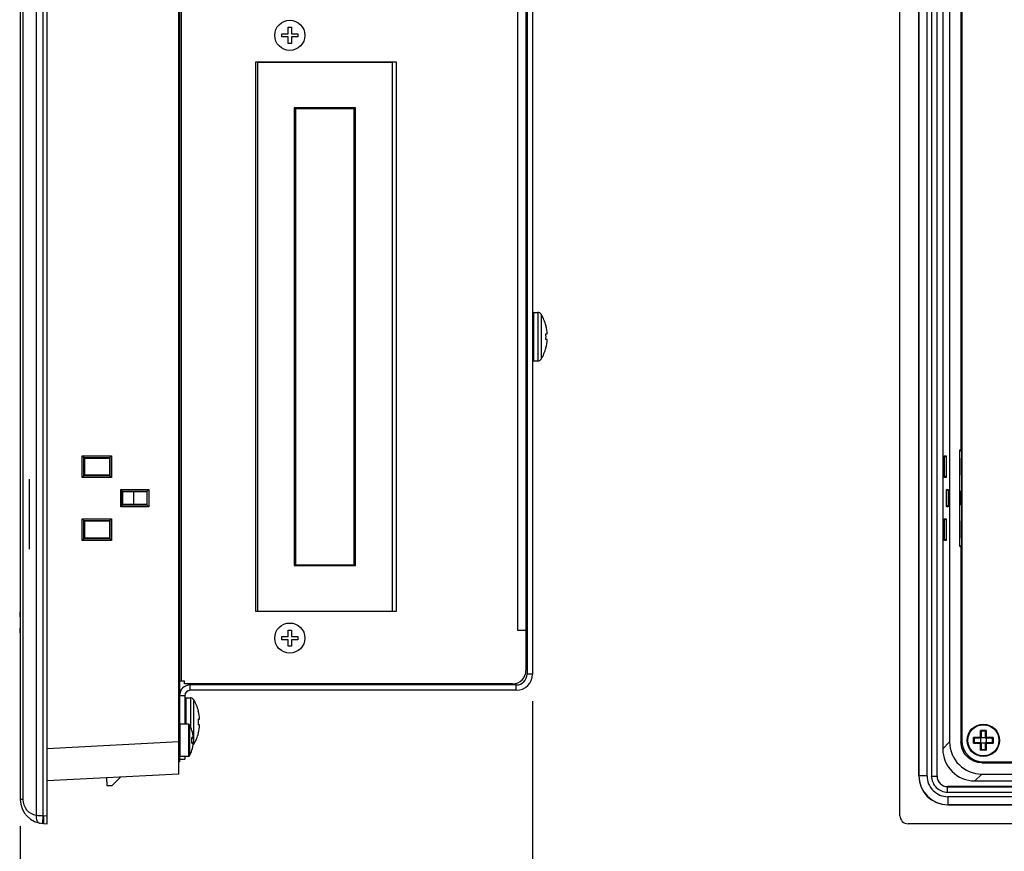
# Model space of a CAD drawing. Header units: millimetres. Extents: x -1194 to -5, y 44 to 885.
# Tile 16 of 37: x -572 to -389, y 407 to 561. Entities that reach past the tile are written whole.
import ezdxf

# ---------------------------------------------------------------- set-up
doc = ezdxf.new("R2010")
doc.units = ezdxf.units.MM
doc.header["$LTSCALE"] = 23.1
doc.header["$PDMODE"] = 3
doc.header["$PDSIZE"] = 8
doc.layers.get('0').update_dxf_attribs({"linetype": 'CONTINUOUS'})
doc.layers.get('Defpoints').update_dxf_attribs({"linetype": 'CONTINUOUS'})
for name, color, linetype in [('CASE-EASYRACK_100IS-L-SHAPE', 7, 'CONTINUOUS'), ('COVER-REAR_PC-MIO5373-SHAPE', 7, 'CONTINUOUS'), ('FRONT_CASE_15_DM-SHAPE', 7, 'CONTINUOUS'), ('ISO7045-M3X8-4_8-SHAPE', 7, 'CONTINUOUS'), ('LCD_BRK_PC15_MIO5373-SHAPE', 7, 'CONTINUOUS'), ('M3X8-SHAPE', 7, 'CONTINUOUS'), ('NUT_M4-SHAPE', 7, 'CONTINUOUS'), ('REAR_CASE-PC15-MIO5373-SHAPE', 7, 'CONTINUOUS'), ('SCREW_M4X8_MUSH_2-SHAPE', 7, 'CONTINUOUS'), ('USB_COVER_LOCK-RX-SHAPE', 7, 'CONTINUOUS'), ('USB_COVER_PACKING-SHAPE', 7, 'CONTINUOUS')]:
    doc.layers.add(name, color=color, linetype=linetype)
doc.styles.get("Standard").update_dxf_attribs({"font": 'malgun.ttf'})
doc.dimstyles.new('WALL', dxfattribs={"dimtxt": 10, "dimasz": 8, "dimexe": 5, "dimexo": 5, "dimgap": 1.5, "dimtad": 1, "dimtoh": 1, "dimdsep": 46, "dimtxsty": 'Standard', "dimcen": 0, "dimadec": 0, "dimazin": 0, "dimtp": 0.001, "dimtm": 0.001, "dimtfac": 1, "dimtofl": 0, "dimtmove": 0, "dimatfit": 3, "dimfxl": 1, "dimtolj": 1, "dimarcsym": 0})

# ---------------------------------------------------------------- blocks, each defined once
blk = doc.blocks.new('*D21')
at = {"color": 0, "lineweight": -2}
for p, q in [((-476.3, 434.46), (-476.3, 379.39)), ((-571.5, 411.19), (-571.5, 379.39)), ((-563.5, 384.39), (-484.3, 384.39))]:
    blk.add_line(p, q, dxfattribs=at)
at = {"color": 0}
for points in [[(-563.5, 385.72), (-563.5, 383.06), (-571.5, 384.39)], [(-484.3, 383.06), (-484.3, 385.72), (-476.3, 384.39)]]:
    blk.add_solid(points, dxfattribs=at)
at = {"layer": 'Defpoints', "color": 0}
for p in [(-476.3, 439.46), (-571.5, 416.19), (-476.3, 384.39)]:
    blk.add_point(p, dxfattribs=at)
at = {"color": 0, "insert": (-523.9, 391.06), "char_height": 10, "attachment_point": 5}
blk.add_mtext('\\A1;95.2', dxfattribs=at)

msp = doc.modelspace()

# ---------------------------------------------------------------- linework, layer by layer
at = {"layer": 'CASE-EASYRACK_100IS-L-SHAPE', "color": 7, "linetype": 'Continuous'}
for p, q in [((-527.396, 553.165), (-502.396, 553.165)), ((-527.396, 553.165), (-527.396, 451.165)), ((-502.396, 553.165), (-502.396, 451.165)), ((-509.196, 544.665), (-520.596, 544.665)), ((-520.596, 544.665), (-520.596, 459.665)), ((-520.321, 544.565), (-509.471, 544.565)), ((-520.321, 544.565), (-520.321, 459.765)), ((-509.471, 544.565), (-509.471, 459.765)), ((-509.196, 459.665), (-509.196, 544.665)), ((-520.596, 459.665), (-509.196, 459.665)), ((-520.321, 459.765), (-509.471, 459.765)), ((-527.396, 451.165), (-502.396, 451.165))]:
    msp.add_line(p, q, dxfattribs=at)
at = {"layer": 'COVER-REAR_PC-MIO5373-SHAPE', "color": 7, "linetype": 'Continuous'}
for p, q in [((-477.296, 684.865), (-477.296, 439.465)), ((-476.296, 684.865), (-476.296, 439.465)), ((-476.296, 439.465), (-477.296, 439.465)), ((-479.296, 437.465), (-539.896, 437.465)), ((-539.896, 436.465), (-539.896, 437.465)), ((-479.296, 436.465), (-479.296, 437.465)), ((-479.296, 436.465), (-539.896, 436.465)), ((-540.896, 435.465), (-541.896, 435.465)), ((-540.896, 435.465), (-540.896, 430.165)), ((-541.896, 423.665), (-540.896, 423.665)), ((-540.896, 424.165), (-540.896, 423.665))]:
    msp.add_line(p, q, dxfattribs=at)
for centre, radius, start, end in [((-479.296, 439.465), 3, 270, 0), ((-479.296, 439.465), 2, 270, 0), ((-539.896, 435.465), 2, 90, 180), ((-539.896, 435.465), 1, 90, 180)]:
    msp.add_arc(centre, radius, start, end, dxfattribs=at)
at = {"layer": 'FRONT_CASE_15_DM-SHAPE', "color": 7, "linetype": 'Continuous'}
for p, q in [((-566.496, 411.665), (-566.496, 712.665)), ((-568.538, 711.095), (-568.538, 413.235)), ((-567.276, 711.136), (-567.276, 413.194)), ((-407.991, 413.164), (-407.991, 711.166)), ((-571.496, 708.145), (-571.496, 416.185)), ((-570.995, 708.145), (-570.995, 416.185)), ((-541.996, 420.896), (-541.996, 703.433)), ((-404.491, 703.766), (-404.491, 420.564)), ((-404.465, 420.591), (-404.465, 703.739)), ((-402.965, 420.591), (-402.965, 703.739)), ((-402.126, 703.8), (-402.126, 420.529)), ((-401.127, 703.8), (-401.127, 420.529)), ((-401.091, 420.565), (-401.091, 703.765)), ((-400.044, 698.725), (-400.044, 425.604)), ((-398.76, 697.441), (-398.76, 426.888)), ((-396.657, 643.165), (-396.657, 481.165)), ((-396.622, 498.024), (-396.491, 498.155)), ((-396.622, 498.024), (-396.491, 498.024)), ((-396.631, 497.524), (-396.631, 496.806)), ((-396.631, 497.524), (-396.491, 497.524)), ((-396.491, 496.806), (-396.631, 496.806)), ((-396.491, 496.175), (-396.622, 496.306)), ((-396.491, 496.306), (-396.622, 496.306)), ((-559.955, 480.037), (-554.517, 480.024)), ((-559.656, 479.743), (-559.955, 480.037)), ((-559.955, 475.992), (-559.955, 480.037)), ((-559.655, 479.721), (-559.656, 479.743)), ((-559.656, 476.286), (-559.656, 479.743)), ((-559.655, 479.721), (-554.827, 479.709)), ((-559.507, 479.622), (-559.655, 479.721)), ((-559.507, 479.622), (-554.893, 479.622)), ((-559.507, 476.408), (-559.507, 479.622)), ((-554.893, 479.622), (-554.849, 479.708)), ((-554.893, 479.622), (-554.893, 476.408)), ((-554.849, 479.708), (-554.827, 479.709)), ((-554.849, 479.708), (-554.849, 476.322)), ((-554.827, 479.709), (-554.517, 480.024)), ((-554.517, 480.024), (-554.517, 476.006)), ((-399.416, 479.757), (-399.701, 480.037)), ((-399.701, 475.992), (-399.701, 480.037)), ((-399.701, 480.037), (-399.416, 480.024)), ((-399.416, 480.024), (-399.416, 476.006)), ((-396.86, 481.165), (-396.511, 480.816)), ((-396.86, 463.165), (-396.86, 481.165)), ((-396.86, 481.165), (-396.657, 481.165)), ((-396.657, 481.165), (-396.491, 480.999)), ((-396.635, 479.622), (-396.635, 476.408)), ((-396.554, 479.622), (-396.635, 479.622)), ((-396.554, 476.408), (-396.554, 479.622)), ((-396.511, 463.514), (-396.511, 480.816)), ((-396.491, 480.816), (-396.511, 480.816)), ((-559.656, 476.286), (-559.955, 475.992)), ((-554.517, 476.006), (-559.955, 475.992)), ((-559.656, 476.286), (-559.655, 476.309)), ((-559.507, 476.408), (-559.655, 476.309)), ((-554.827, 476.321), (-559.655, 476.309)), ((-554.893, 476.408), (-559.507, 476.408)), ((-554.893, 476.408), (-554.849, 476.322)), ((-554.827, 476.321), (-554.849, 476.322)), ((-554.827, 476.321), (-554.517, 476.006)), ((-399.416, 476.272), (-399.701, 475.992)), ((-399.416, 476.006), (-399.701, 475.992)), ((-396.635, 476.408), (-396.554, 476.408)), ((-552.829, 473.77), (-547.625, 473.757)), ((-552.53, 473.476), (-552.829, 473.77)), ((-552.829, 470.56), (-552.829, 473.77)), ((-552.529, 473.453), (-552.53, 473.476)), ((-552.53, 470.854), (-552.53, 473.476)), ((-552.529, 473.453), (-547.935, 473.442)), ((-552.407, 473.372), (-552.529, 473.453)), ((-552.407, 473.372), (-547.993, 473.372)), ((-552.407, 470.958), (-552.407, 473.372)), ((-547.993, 473.372), (-547.958, 473.441)), ((-547.993, 473.372), (-547.993, 470.958)), ((-547.958, 473.441), (-547.935, 473.442)), ((-547.958, 473.441), (-547.958, 470.888)), ((-547.935, 473.442), (-547.625, 473.757)), ((-547.625, 473.757), (-547.625, 470.572)), ((-399.055, 473.502), (-399.328, 473.77)), ((-399.328, 470.56), (-399.328, 473.77)), ((-399.328, 473.77), (-399.055, 473.757)), ((-399.055, 473.757), (-399.055, 470.572)), ((-396.755, 473.372), (-396.755, 470.958)), ((-396.678, 473.372), (-396.755, 473.372)), ((-396.678, 470.958), (-396.678, 473.372)), ((-552.53, 470.854), (-552.829, 470.56)), ((-547.625, 470.572), (-552.829, 470.56)), ((-552.53, 470.854), (-552.529, 470.876)), ((-552.407, 470.958), (-552.529, 470.876)), ((-547.935, 470.888), (-552.529, 470.876)), ((-547.993, 470.958), (-552.407, 470.958)), ((-547.993, 470.958), (-547.958, 470.888)), ((-547.935, 470.888), (-547.958, 470.888)), ((-547.935, 470.888), (-547.625, 470.572)), ((-399.055, 470.828), (-399.328, 470.56)), ((-399.055, 470.572), (-399.328, 470.56)), ((-396.755, 470.958), (-396.678, 470.958)), ((-559.955, 468.337), (-554.517, 468.324)), ((-559.656, 468.043), (-559.955, 468.337)), ((-559.955, 464.292), (-559.955, 468.337)), ((-559.655, 468.021), (-559.656, 468.043)), ((-559.656, 464.586), (-559.656, 468.043)), ((-559.655, 468.021), (-554.827, 468.009)), ((-559.507, 467.922), (-559.655, 468.021)), ((-559.507, 467.922), (-554.893, 467.922)), ((-559.507, 464.708), (-559.507, 467.922)), ((-554.893, 467.922), (-554.849, 468.008)), ((-554.893, 467.922), (-554.893, 464.708)), ((-554.849, 468.008), (-554.827, 468.009)), ((-554.849, 468.008), (-554.849, 464.622)), ((-554.827, 468.009), (-554.517, 468.324)), ((-554.517, 468.324), (-554.517, 464.306)), ((-399.416, 468.057), (-399.701, 468.337)), ((-399.701, 464.292), (-399.701, 468.337)), ((-399.701, 468.337), (-399.416, 468.324)), ((-399.416, 468.324), (-399.416, 464.306)), ((-396.635, 467.922), (-396.635, 464.708)), ((-396.554, 467.922), (-396.635, 467.922)), ((-396.554, 464.708), (-396.554, 467.922)), ((-559.656, 464.586), (-559.955, 464.292)), ((-554.517, 464.306), (-559.955, 464.292)), ((-559.656, 464.586), (-559.655, 464.609)), ((-559.507, 464.708), (-559.655, 464.609)), ((-554.827, 464.621), (-559.655, 464.609)), ((-554.893, 464.708), (-559.507, 464.708)), ((-554.893, 464.708), (-554.849, 464.622)), ((-554.827, 464.621), (-554.849, 464.622)), ((-554.827, 464.621), (-554.517, 464.306)), ((-399.416, 464.572), (-399.701, 464.292)), ((-399.416, 464.306), (-399.701, 464.292)), ((-396.86, 463.165), (-396.511, 463.514)), ((-396.657, 463.165), (-396.86, 463.165)), ((-396.657, 463.165), (-396.491, 463.331)), ((-396.657, 463.165), (-396.657, 426.894)), ((-396.635, 464.708), (-396.554, 464.708)), ((-396.491, 463.514), (-396.511, 463.514)), ((-396.491, 430.451), (-396.622, 430.18)), ((-396.631, 426.894), (-396.631, 428.943)), ((-541.996, 426.888), (-566.496, 425.604)), ((-398.76, 426.888), (-400.044, 425.604)), ((-396.657, 426.894), (-396.631, 426.894)), ((-392.763, 422.999), (-392.763, 423.025)), ((-392.763, 423.025), (-390.732, 423.025)), ((-392.763, 422.999), (-371.991, 422.999)), ((-541.996, 420.896), (-566.496, 419.612)), ((-392.768, 420.896), (-394.052, 419.612)), ((-392.768, 420.896), (-53.215, 420.896)), ((-555.457, 420.191), (-555.407, 418.765)), ((-554.407, 418.765), (-552.844, 420.328)), ((-404.491, 420.564), (-404.465, 420.591)), ((-402.965, 420.591), (-404.465, 420.591)), ((-402.126, 420.529), (-401.127, 420.529)), ((-401.127, 420.529), (-401.091, 420.565)), ((-394.052, 419.612), (-350.491, 419.612)), ((-555.407, 418.765), (-554.407, 418.765)), ((-399.127, 418.53), (-399.092, 418.565)), ((-399.127, 417.53), (-399.127, 418.53)), ((-399.127, 418.53), (-46.856, 418.53)), ((-399.127, 417.53), (-46.856, 417.53)), ((-46.891, 418.565), (-399.092, 418.565)), ((-570.995, 416.185), (-571.496, 416.185)), ((-399.066, 416.691), (-399.066, 415.191)), ((-46.917, 416.691), (-399.066, 416.691)), ((-399.092, 415.165), (-399.066, 415.191)), ((-399.092, 415.165), (-46.891, 415.165)), ((-46.917, 415.191), (-399.066, 415.191)), ((-567.153, 413.187), (-566.496, 413.164)), ((-567.153, 411.688), (-566.496, 411.665)), ((-39.491, 411.665), (-406.492, 411.665))]:
    msp.add_line(p, q, dxfattribs=at)
for centre, radius, start, end in [((-395.321, 430.179), 1.301, 179.98136, 205.90445), ((-395.321, 430.18), 1.802, 223.3677, 229.45853), ((-389.495, 424.335), 1.801, 220.54147, 226.63519), ((-389.496, 424.336), 1.302, 244.17561, 270.02051), ((-393.118, 431.439), 9.152, 293.31425, 295.30492), ((-399.065, 420.591), 5.399, 180.00331, 269.99669), ((-399.066, 420.59), 3.899, 179.99653, 270.00347), ((-399.127, 420.529), 2.999, 179.99654, 270.00346), ((-399.127, 420.529), 1.999, 179.98431, 270.01569), ((-566.996, 416.185), 4.5, 180, 268), ((-567.995, 416.185), 3, 179.99998, 259.57804), ((-566.398, 459.779), 46.593, 267.36835, 268.92111), ((-567.048, 416.185), 3, 265.657, 267.99988)]:
    msp.add_arc(centre, radius, start, end, dxfattribs=at)
for centre, major_axis, ratio, start_param, end_param in [((-396.622, 497.524), (0, 0.5), 0.0174551, 0.0174533, 1.5707963), ((-396.622, 496.806), (0, 0.5), 0.0174551, -4.712389, -3.1590459), ((-392.752, 426.905), (4.254, 4.254), 0.9972647, -3.9256213, -2.357564), ((-394.036, 425.621), (4.254, 4.254), 0.9972647, -3.9256213, -2.357564), ((-399.091, 420.566), (3.82, 3.82), 0.9996955, 2.3563468, 3.9268385), ((-399.091, 420.565), (-1.415, -1.415), 0.9996955, -0.7852459, 0.7852459), ((-406.491, 413.166), (1.062, 1.062), 0.9987828, 2.3568035, 3.9263818)]:
    msp.add_ellipse(centre, major_axis=major_axis, ratio=ratio, start_param=start_param, end_param=end_param, dxfattribs=at)
for points, knots in [([(-396.631, 428.943), (-396.631, 429.054), (-396.63, 429.466), (-396.626, 429.879), (-396.622, 430.18)], [0, 0, 0, 0, 0.2693537, 1, 1, 1, 1]), ([(-392.763, 422.999), (-393.269, 422.999), (-394.294, 423.201), (-395.588, 424.068), (-396.455, 425.363), (-396.657, 426.387), (-396.657, 426.894)], [0, 0, 0, 0, 0.2500995, 0.5, 0.7499005, 1, 1, 1, 1]), ([(-392.763, 423.025), (-393.266, 423.025), (-394.283, 423.226), (-395.569, 424.087), (-396.43, 425.373), (-396.631, 426.39), (-396.631, 426.894)], [0, 0, 0, 0, 0.2501014, 0.5, 0.7498986, 1, 1, 1, 1]), ([(-389.495, 423.034), (-389.592, 423.033), (-390.004, 423.028), (-390.416, 423.025), (-390.732, 423.025)], [0, 0, 0, 0, 0.2332257, 1, 1, 1, 1]), ([(-568.538, 413.235), (-568.556, 413.06), (-568.551, 412.721), (-568.438, 412.322), (-568.283, 412.065), (-568.146, 411.916), (-567.987, 411.809), (-567.869, 411.77), (-567.81, 411.759)], [0, 0, 0, 0, 0.2944831, 0.5621932, 0.6829339, 0.7947508, 0.8994087, 1, 1, 1, 1]), ([(-567.276, 413.194), (-567.283, 413.097), (-567.297, 412.906), (-567.315, 412.63), (-567.33, 412.375), (-567.339, 412.18), (-567.344, 412.043), (-567.347, 411.955), (-567.348, 411.88), (-567.348, 411.817), (-567.347, 411.768), (-567.346, 411.731), (-567.343, 411.712), (-567.34, 411.698), (-567.337, 411.698)], [0, 0, 0, 0, 0.1947877, 0.3820232, 0.5545456, 0.7057607, 0.7715332, 0.8298986, 0.8802893, 0.9222434, 0.9553598, 0.979367, 0.9941112, 1, 1, 1, 1]), ([(-567.153, 413.187), (-567.157, 413.089), (-567.163, 412.898), (-567.169, 412.621), (-567.174, 412.365), (-567.175, 412.17), (-567.175, 412.032), (-567.174, 411.945), (-567.172, 411.87), (-567.17, 411.807), (-567.167, 411.758), (-567.163, 411.72), (-567.16, 411.701), (-567.156, 411.688), (-567.153, 411.688)], [0, 0, 0, 0, 0.1947109, 0.3819134, 0.5544353, 0.7056703, 0.7714568, 0.8298373, 0.8802428, 0.9222108, 0.955339, 0.9793555, 0.9941063, 1, 1, 1, 1])]:
    msp.add_open_spline(points, degree=3, knots=knots, dxfattribs=at)
at = {"layer": 'ISO7045-M3X8-4_8-SHAPE', "color": 7, "linetype": 'Continuous'}
for p, q in [((-522.896, 558.465), (-521.696, 558.465)), ((-522.896, 557.865), (-522.896, 558.465)), ((-521.696, 559.665), (-521.096, 559.665)), ((-521.696, 558.465), (-521.696, 559.665)), ((-521.096, 559.665), (-521.096, 558.465)), ((-521.096, 558.465), (-519.896, 558.465)), ((-519.896, 558.465), (-519.896, 557.865)), ((-521.696, 557.865), (-522.896, 557.865)), ((-521.696, 556.665), (-521.696, 557.865)), ((-521.096, 556.665), (-521.696, 556.665)), ((-519.896, 557.865), (-521.096, 557.865)), ((-521.096, 557.865), (-521.096, 556.665)), ((-521.696, 447.665), (-521.096, 447.665)), ((-521.696, 446.465), (-521.696, 447.665)), ((-521.096, 447.665), (-521.096, 446.465)), ((-522.896, 446.465), (-521.696, 446.465)), ((-522.896, 445.865), (-522.896, 446.465)), ((-521.696, 445.865), (-522.896, 445.865)), ((-521.696, 444.665), (-521.696, 445.865)), ((-521.096, 446.465), (-519.896, 446.465)), ((-519.896, 445.865), (-521.096, 445.865)), ((-521.096, 445.865), (-521.096, 444.665)), ((-519.896, 446.465), (-519.896, 445.865)), ((-521.096, 444.665), (-521.696, 444.665))]:
    msp.add_line(p, q, dxfattribs=at)
for centre in [(-521.396, 558.165), (-521.396, 446.165)]:
    msp.add_circle(centre, 2.8, dxfattribs=at)
at = {"layer": 'LCD_BRK_PC15_MIO5373-SHAPE', "color": 7, "linetype": 'Continuous'}
for p, q in [((-552.396, 470.958), (-552.396, 473.372)), ((-550.396, 470.958), (-550.396, 473.372))]:
    msp.add_line(p, q, dxfattribs=at)
at = {"layer": 'M3X8-SHAPE', "color": 7, "linetype": 'Continuous'}
for p, q in [((-540.213, 430.165), (-541.796, 430.165)), ((-541.796, 424.165), (-541.796, 430.165)), ((-540.213, 430.165), (-540.213, 424.165)), ((-540.038, 430.061), (-540.038, 424.269)), ((-539.581, 428.995), (-539.603, 428.995)), ((-393, 427.673), (-393, 428.995)), ((-391.983, 428.995), (-393, 428.995)), ((-392.891, 428.867), (-392.891, 427.565)), ((-392.091, 428.865), (-392.891, 428.865)), ((-392.091, 427.565), (-392.091, 428.867)), ((-391.983, 428.995), (-391.983, 427.673)), ((-539.339, 427.673), (-539.603, 427.673)), ((-539.603, 426.656), (-539.339, 426.656)), ((-539.431, 427.565), (-539.591, 427.565)), ((-539.591, 426.765), (-539.431, 426.765)), ((-394.322, 426.656), (-394.322, 427.673)), ((-393, 427.673), (-394.322, 427.673)), ((-394.322, 426.656), (-393, 426.656)), ((-392.891, 427.565), (-394.194, 427.565)), ((-394.194, 426.765), (-392.891, 426.765)), ((-394.191, 427.565), (-394.191, 426.765)), ((-392.991, 427.665), (-393, 427.673)), ((-393, 426.656), (-392.991, 426.665)), ((-393, 425.334), (-393, 426.656)), ((-392.991, 426.765), (-392.991, 427.565)), ((-392.891, 427.665), (-392.091, 427.665)), ((-392.891, 426.765), (-392.891, 425.462)), ((-392.091, 426.665), (-392.891, 426.665)), ((-390.789, 427.565), (-392.091, 427.565)), ((-392.091, 425.462), (-392.091, 426.765)), ((-392.091, 426.765), (-390.789, 426.765)), ((-391.991, 427.665), (-391.983, 427.673)), ((-391.991, 427.565), (-391.991, 426.765)), ((-391.983, 426.656), (-391.991, 426.665)), ((-390.661, 427.673), (-391.983, 427.673)), ((-391.983, 426.656), (-391.983, 425.334)), ((-391.983, 426.656), (-390.661, 426.656)), ((-390.791, 426.765), (-390.791, 427.565)), ((-390.661, 427.673), (-390.661, 426.656)), ((-539.581, 425.334), (-539.603, 425.334)), ((-391.983, 425.334), (-393, 425.334)), ((-392.891, 425.465), (-392.091, 425.465)), ((-540.213, 424.165), (-541.796, 424.165))]:
    msp.add_line(p, q, dxfattribs=at)
for radius in [3, 2.896]:
    msp.add_circle((-392.491, 427.165), radius, dxfattribs=at)
for centre, radius, start, end in [((-541.796, 430.065), 0.1, 90, 180), ((-540.213, 429.965), 0.2, 28.73026, 90), ((-545.321, 427.165), 6.025, 17.68583, 28.73022), ((-545.321, 427.165), 6.004, 4.85821, 17.75125), ((-539.7, 428.955), 0.104, 17.67823, 22.45456), ((-545.321, 427.165), 6.004, 4.77711, 17.66853), ((-539.676, 428.965), 0.1, 338.27299, 17.68583), ((-393.83, 428.127), 1.202, 45.72243, 46.28183), ((-393.853, 428.104), 1.233, 44.24961, 45.71071), ((-391.117, 428.09), 1.253, 134.25878, 135.69683), ((-391.153, 428.127), 1.202, 133.7136, 134.273), ((-545.321, 427.165), 5.74, 354.91839, 5.08161), ((-539.714, 427.629), 0.119, 17.27702, 21.57657), ((-539.714, 426.7), 0.119, 338.42128, 342.72083), ((-545.321, 427.165), 6.004, 342.24875, 355.14179), ((-545.321, 427.165), 6.004, 342.33147, 355.22289), ((-545.321, 427.165), 5.745, 355.2296, 4.7704), ((-539.438, 427.656), 0.1, 4.78742, 9.6555), ((-539.437, 426.673), 0.0996, 352.67997, 355.21963), ((-539.438, 426.673), 0.101, 350.35061, 352.68086), ((-393.453, 428.504), 1.202, 223.7136, 224.273), ((-393.453, 425.826), 1.202, 135.72243, 136.28183), ((-393.416, 428.539), 1.253, 224.25878, 225.69683), ((-393.431, 425.804), 1.233, 134.24961, 135.71071), ((-391.585, 428.557), 1.279, 314.32543, 315.735), ((-391.538, 425.818), 1.213, 44.28479, 45.77073), ((-391.53, 428.504), 1.202, 315.7281, 316.2875), ((-391.529, 425.826), 1.202, 43.71932, 44.27872), ((-545.321, 427.165), 6.025, 331.26978, 342.31417), ((-539.7, 425.374), 0.104, 337.54553, 342.32167), ((-539.676, 425.365), 0.1, 342.31417, 21.73243), ((-393.83, 426.203), 1.202, 313.71932, 314.27872), ((-393.838, 426.211), 1.213, 314.28479, 315.77073), ((-391.099, 426.258), 1.279, 224.32543, 225.735), ((-391.153, 426.203), 1.202, 225.7281, 226.2875), ((-541.796, 424.265), 0.1, 180, 270), ((-540.213, 424.365), 0.2, 270, 331.26974)]:
    msp.add_arc(centre, radius, start, end, dxfattribs=at)
for points, knots in [([(-392.895, 428.876), (-392.898, 428.883), (-392.908, 428.897), (-392.926, 428.918), (-392.947, 428.941), (-392.962, 428.957), (-392.969, 428.965)], [0, 0, 0, 0, 0.1921581, 0.4413057, 0.7167661, 1, 1, 1, 1]), ([(-392.891, 428.867), (-392.891, 428.869), (-392.892, 428.872), (-392.894, 428.875), (-392.895, 428.876)], [0, 0, 0, 0, 0.396391, 1, 1, 1, 1]), ([(-392.091, 428.867), (-392.091, 428.869), (-392.09, 428.872), (-392.089, 428.874), (-392.088, 428.876)], [0, 0, 0, 0, 0.3961715, 1, 1, 1, 1]), ([(-392.088, 428.876), (-392.084, 428.883), (-392.074, 428.896), (-392.057, 428.918), (-392.036, 428.941), (-392.021, 428.957), (-392.014, 428.965)], [0, 0, 0, 0, 0.1917366, 0.4411829, 0.7167525, 1, 1, 1, 1]), ([(-539.596, 427.643), (-539.596, 427.644), (-539.597, 427.652), (-539.599, 427.659), (-539.6, 427.665)], [0, 0, 0, 0, 0.2460507, 1, 1, 1, 1]), ([(-539.596, 426.687), (-539.596, 426.685), (-539.597, 426.678), (-539.599, 426.67), (-539.6, 426.665)], [0, 0, 0, 0, 0.2460056, 1, 1, 1, 1]), ([(-539.431, 427.565), (-539.416, 427.565), (-539.387, 427.571), (-539.355, 427.598), (-539.339, 427.631), (-539.337, 427.654), (-539.338, 427.665)], [0, 0, 0, 0, 0.295493, 0.5540378, 0.7826438, 1, 1, 1, 1]), ([(-539.338, 426.665), (-539.337, 426.676), (-539.339, 426.699), (-539.355, 426.732), (-539.387, 426.758), (-539.416, 426.765), (-539.431, 426.765)], [0, 0, 0, 0, 0.2173294, 0.4459638, 0.7045065, 1, 1, 1, 1]), ([(-394.203, 427.568), (-394.209, 427.572), (-394.223, 427.582), (-394.245, 427.599), (-394.268, 427.62), (-394.284, 427.635), (-394.291, 427.643)], [0, 0, 0, 0, 0.1917366, 0.4411829, 0.7167525, 1, 1, 1, 1]), ([(-394.203, 426.762), (-394.209, 426.758), (-394.223, 426.748), (-394.245, 426.73), (-394.268, 426.71), (-394.284, 426.695), (-394.291, 426.687)], [0, 0, 0, 0, 0.1921581, 0.4413057, 0.7167661, 1, 1, 1, 1]), ([(-394.194, 427.565), (-394.195, 427.565), (-394.198, 427.566), (-394.201, 427.567), (-394.203, 427.568)], [0, 0, 0, 0, 0.3961715, 1, 1, 1, 1]), ([(-394.194, 426.765), (-394.195, 426.765), (-394.198, 426.764), (-394.201, 426.763), (-394.203, 426.762)], [0, 0, 0, 0, 0.396391, 1, 1, 1, 1]), ([(-392.891, 427.565), (-392.895, 427.568), (-392.905, 427.578), (-392.921, 427.595), (-392.951, 427.625), (-392.975, 427.648), (-392.991, 427.665)], [0, 0, 0, 0, 0.1060364, 0.2860793, 0.5088684, 1, 1, 1, 1]), ([(-392.991, 426.665), (-392.98, 426.676), (-392.961, 426.695), (-392.935, 426.721), (-392.915, 426.741), (-392.901, 426.756), (-392.894, 426.763), (-392.891, 426.765)], [0, 0, 0, 0, 0.3306413, 0.5684152, 0.7801927, 0.9382611, 1, 1, 1, 1]), ([(-392.091, 427.565), (-392.088, 427.568), (-392.079, 427.578), (-392.061, 427.595), (-392.032, 427.625), (-392.008, 427.648), (-391.991, 427.665)], [0, 0, 0, 0, 0.1060364, 0.2860793, 0.5088684, 1, 1, 1, 1]), ([(-391.991, 426.665), (-392.002, 426.676), (-392.021, 426.695), (-392.047, 426.721), (-392.068, 426.741), (-392.082, 426.755), (-392.089, 426.763), (-392.091, 426.765)], [0, 0, 0, 0, 0.3306413, 0.5684152, 0.7801927, 0.9382611, 1, 1, 1, 1]), ([(-390.691, 427.643), (-390.701, 427.633), (-390.715, 427.62), (-390.734, 427.603), (-390.748, 427.592), (-390.761, 427.581), (-390.772, 427.573), (-390.781, 427.568), (-390.786, 427.565), (-390.788, 427.565), (-390.789, 427.565)], [0, 0, 0, 0, 0.3122198, 0.464658, 0.6101931, 0.7440594, 0.8595302, 0.9474706, 0.9783836, 1, 1, 1, 1]), ([(-390.691, 426.687), (-390.701, 426.696), (-390.715, 426.709), (-390.734, 426.727), (-390.748, 426.738), (-390.76, 426.749), (-390.772, 426.757), (-390.78, 426.762), (-390.786, 426.764), (-390.788, 426.765), (-390.789, 426.765)], [0, 0, 0, 0, 0.3119623, 0.4642158, 0.6094811, 0.7430807, 0.8585692, 0.9469648, 0.9781939, 1, 1, 1, 1]), ([(-392.969, 425.365), (-392.96, 425.374), (-392.947, 425.388), (-392.93, 425.407), (-392.918, 425.421), (-392.908, 425.434), (-392.899, 425.445), (-392.894, 425.454), (-392.892, 425.459), (-392.891, 425.461), (-392.891, 425.462)], [0, 0, 0, 0, 0.3119623, 0.4642158, 0.6094811, 0.7430807, 0.8585692, 0.9469648, 0.9781939, 1, 1, 1, 1]), ([(-392.014, 425.365), (-392.023, 425.374), (-392.036, 425.388), (-392.053, 425.407), (-392.065, 425.421), (-392.075, 425.434), (-392.083, 425.446), (-392.088, 425.454), (-392.091, 425.459), (-392.091, 425.461), (-392.091, 425.462)], [0, 0, 0, 0, 0.3122198, 0.464658, 0.6101931, 0.7440594, 0.8595302, 0.9474706, 0.9783836, 1, 1, 1, 1])]:
    msp.add_open_spline(points, degree=3, knots=knots, dxfattribs=at)
at = {"layer": 'NUT_M4-SHAPE', "color": 7, "linetype": 'Continuous'}
for p, q in [((-477.496, 516.115), (-477.296, 516.115)), ((-477.496, 508.215), (-477.296, 508.215))]:
    msp.add_line(p, q, dxfattribs=at)
at = {"layer": 'REAR_CASE-PC15-MIO5373-SHAPE', "color": 7, "linetype": 'Continuous'}
for p, q in [((-541.896, 701.165), (-541.896, 423.165)), ((-396.491, 697.165), (-396.491, 427.165)), ((-541.496, 438.165), (-541.496, 686.165)), ((-477.496, 684.165), (-477.496, 440.165)), ((-479.096, 676.665), (-479.096, 447.665)), ((-527.696, 553.215), (-501.596, 553.215)), ((-527.696, 451.115), (-527.696, 553.215)), ((-501.596, 553.215), (-501.596, 451.115)), ((-501.596, 451.115), (-527.696, 451.115)), ((-479.096, 447.665), (-477.496, 447.665)), ((-540.996, 438.165), (-541.751, 438.165)), ((-540.996, 437.665), (-540.996, 438.165)), ((-479.996, 437.665), (-540.996, 437.665)), ((-541.896, 427.165), (-541.996, 427.165)), ((-541.896, 423.165), (-541.996, 423.165)), ((-392.491, 423.165), (-53.491, 423.165))]:
    msp.add_line(p, q, dxfattribs=at)
for centre, radius, start, end in [((-479.996, 440.165), 2.5, 270, 0), ((-392.491, 427.165), 4, 180, 270)]:
    msp.add_arc(centre, radius, start, end, dxfattribs=at)
at = {"layer": 'SCREW_M4X8_MUSH_2-SHAPE', "color": 7, "linetype": 'Continuous'}
for p, q in [((-476.096, 506.665), (-475.277, 506.665)), ((-476.096, 506.665), (-476.096, 497.665)), ((-475.277, 506.665), (-475.277, 497.665)), ((-474.68, 506.329), (-474.68, 498)), ((-477.496, 503.844), (-477.296, 504.043)), ((-473.795, 504.208), (-473.776, 504.208)), ((-477.321, 502.163), (-477.318, 502.122)), ((-477.318, 502.122), (-477.296, 501.792)), ((-473.795, 502.708), (-473.547, 502.704)), ((-473.547, 501.626), (-473.795, 501.621)), ((-477.496, 500.165), (-477.471, 500.165)), ((-477.465, 500.168), (-477.471, 500.165)), ((-477.296, 500.336), (-477.465, 500.168)), ((-473.776, 500.122), (-473.795, 500.121)), ((-476.096, 497.665), (-475.277, 497.665)), ((-540.696, 435.065), (-539.877, 435.065)), ((-540.696, 435.065), (-540.696, 430.165)), ((-539.877, 435.065), (-539.877, 429.745)), ((-539.28, 434.729), (-539.28, 426.4)), ((-538.395, 432.608), (-538.376, 432.608)), ((-538.395, 431.108), (-538.147, 431.104)), ((-538.147, 430.026), (-538.395, 430.021)), ((-538.376, 428.522), (-538.395, 428.521))]:
    msp.add_line(p, q, dxfattribs=at)
for centre, radius, start, end in [((-476.096, 506.465), 0.2, 90, 180), ((-475.277, 505.965), 0.7, 31.36901, 90), ((-481.51, 502.165), 8, 14.79791, 31.36901), ((-481.501, 502.165), 7.972, 3.87869, 14.85289), ((-481.484, 502.165), 7.709, 355.95607, 4.04393), ((-481.501, 502.165), 7.972, 345.14709, 356.12134), ((-481.51, 502.165), 8, 328.63099, 345.20209), ((-476.096, 497.865), 0.2, 180, 270), ((-475.277, 498.365), 0.7, 270, 328.63099), ((-540.696, 434.865), 0.2, 90, 180), ((-539.877, 434.365), 0.7, 31.36901, 90), ((-546.11, 430.565), 8, 14.79791, 31.36901), ((-546.101, 430.565), 7.972, 3.87869, 14.85289), ((-546.084, 430.565), 7.709, 355.95607, 4.04393), ((-546.11, 430.565), 8, 328.63099, 345.20209), ((-546.101, 430.565), 7.972, 345.14709, 356.12134), ((-539.877, 426.765), 0.7, 314.44689, 328.63099)]:
    msp.add_arc(centre, radius, start, end, dxfattribs=at)
for points, knots in [([(-477.489, 503.836), (-477.485, 503.833), (-477.479, 503.821), (-477.471, 503.798), (-477.463, 503.767), (-477.458, 503.743), (-477.455, 503.729)], [0, 0, 0, 0, 0.136688, 0.3471243, 0.6348414, 1, 1, 1, 1]), ([(-477.455, 503.729), (-477.449, 503.694), (-477.436, 503.611), (-477.42, 503.471), (-477.404, 503.302), (-477.381, 503.028), (-477.353, 502.646), (-477.332, 502.329), (-477.321, 502.163)], [0, 0, 0, 0, 0.0693094, 0.1594536, 0.2684874, 0.3939829, 0.6827896, 1, 1, 1, 1]), ([(-477.471, 500.165), (-477.473, 500.165), (-477.478, 500.168), (-477.483, 500.176), (-477.488, 500.188), (-477.491, 500.198), (-477.493, 500.204)], [0, 0, 0, 0, 0.1298783, 0.3272862, 0.6150975, 1, 1, 1, 1])]:
    msp.add_open_spline(points, degree=3, knots=knots, dxfattribs=at)
at = {"layer": 'USB_COVER_LOCK-RX-SHAPE', "color": 7, "linetype": 'Continuous'}
for p, q in [((-571.596, 450.858), (-571.596, 450.272)), ((-571.596, 447.858), (-571.596, 447.272))]:
    msp.add_line(p, q, dxfattribs=at)
for centre, start, end in [((-571.396, 450.858), 120.07453, 180), ((-571.396, 450.272), 180, 239.92515), ((-571.396, 447.858), 120.07453, 180), ((-571.396, 447.272), 180, 239.9251)]:
    msp.add_arc(centre, 0.2, start, end, dxfattribs=at)
at = {"layer": 'USB_COVER_PACKING-SHAPE', "color": 7, "linetype": 'Continuous'}
msp.add_line((-569.846, 475.665), (-569.846, 462.665), dxfattribs=at)

# ---------------------------------------------------------------- dimensions: what is measured, and where the dimension line sits
dim = msp.add_linear_dim(base=(-476.296, 384.39), p1=(-571.496, 416.185), p2=(-476.296, 439.465), dimstyle='WALL', override={"dimtxt": 10})
dim.commit()
dim.dimension.update_dxf_attribs({"geometry": '*D21', "text_midpoint": (-523.896, 391.057)})

doc.saveas('drawing.dxf')
